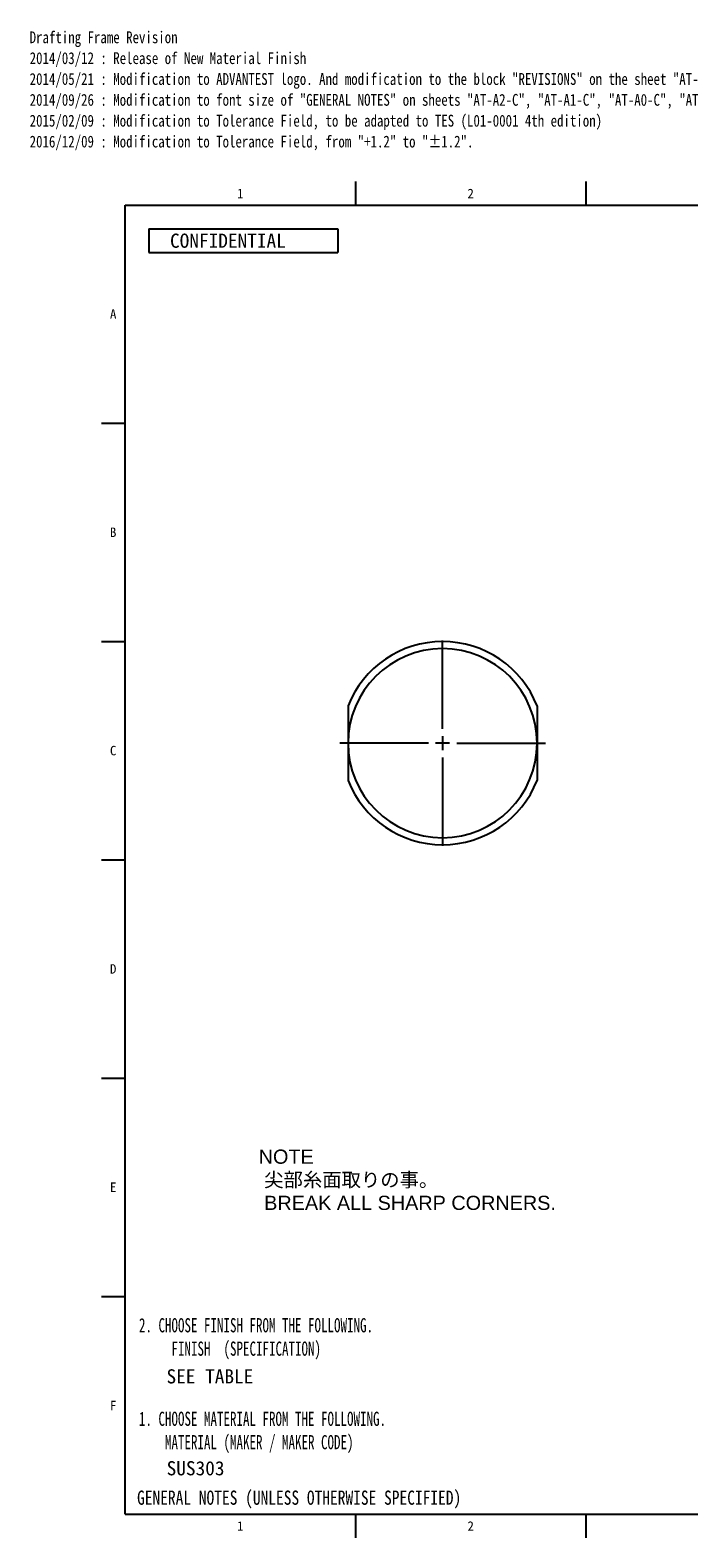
# Model space of a CAD drawing. Extents: x 0 to 415, y 5 to 324.
# Tile 1 of 2: x 0 to 139, y 5 to 324. Entities that reach past the tile are written whole.
import ezdxf
from ezdxf.enums import TextEntityAlignment as Align
from ezdxf.lldxf.tags import DXFTag

# ---------------------------------------------------------------- set-up
doc = ezdxf.new("R2010")
doc.units = 0
for name, color, linetype in [('DEFAULT', 7, 'CONTINUOUS'), ('LAYER0$C$L0', 7, 'CONTINUOUS'), ('LAYER1$C$L1', 7, 'CONTINUOUS'), ('LAYER100$C$L100', 7, 'CONTINUOUS'), ('MKE-247033B', 7, 'CONTINUOUS')]:
    doc.layers.add(name, color=color, linetype=linetype)
doc.styles.add('SEACAD_ARIAL', font='arial.ttf')
doc.styles.add('SEACAD_ARIAL_TTF', font='txt')
tags = doc.linetypes.add('CENTER2', pattern=[28.575, 19.05, -3.175, 3.175, -3.175]).pattern_tags.tags
tags[10:11] = [DXFTag(74, 4), DXFTag(75, 0), DXFTag(340, '0'), DXFTag(46, 0.0), DXFTag(50, 0.0), DXFTag(44, 0.0), DXFTag(45, 0.0)]
tags[8:9] = [DXFTag(74, 4), DXFTag(75, 0), DXFTag(340, '0'), DXFTag(46, 0.0), DXFTag(50, 0.0), DXFTag(44, 0.0), DXFTag(45, 0.0)]
tags[6:7] = [DXFTag(74, 4), DXFTag(75, 0), DXFTag(340, '0'), DXFTag(46, 0.0), DXFTag(50, 0.0), DXFTag(44, 0.0), DXFTag(45, 0.0)]
tags[4:5] = [DXFTag(74, 4), DXFTag(75, 0), DXFTag(340, '0'), DXFTag(46, 0.0), DXFTag(50, 0.0), DXFTag(44, 0.0), DXFTag(45, 0.0)]

# ---------------------------------------------------------------- blocks, each defined once
blk = doc.blocks.new('SEANNOT_GROUP')
at = {"layer": 'DEFAULT', "color": 7, "linetype": 'CENTER2'}
for p, q in [((87.12, 176.17), (87.12, 194.92)), ((84.12, 173.17), (65.37, 173.17)), ((88.62, 173.17), (85.62, 173.17)), ((87.12, 174.67), (87.12, 171.67)), ((90.12, 173.17), (108.87, 173.17)), ((87.12, 170.17), (87.12, 151.42))]:
    blk.add_line(p, q, dxfattribs=at)
blk = doc.blocks.new('SE2')
at = {"layer": 'MKE-247033B', "color": 7, "linetype": 'CONTINUOUS'}
for p, q in [((67.12, 181.06), (67.12, 173.17)), ((107.12, 181.06), (107.12, 173.17)), ((67.12, 173.17), (67.12, 165.28)), ((107.12, 173.17), (107.12, 165.28))]:
    blk.add_line(p, q, dxfattribs=at)
for radius, start, end in [(21.5, 21.5289, 158.4711), (20, 0, 180), (20, 180, 0), (21.5, 201.5289, 338.4711)]:
    blk.add_arc((87.12, 173.17), radius, start, end, dxfattribs=at)

msp = doc.modelspace()

# ---------------------------------------------------------------- linework, layer by layer
at = {"layer": 'LAYER0$C$L0', "color": 7, "linetype": 'CONTINUOUS'}
for p, q in [((68.75, 287), (68.75, 292)), ((117.5, 287), (117.5, 292)), ((20, 10), (20, 287)), ((20, 287), (410, 287)), ((25, 277), (65, 277)), ((15, 240.9), (20, 240.9)), ((15, 194.7), (20, 194.7)), ((15, 148.5), (20, 148.5)), ((15, 102.3), (20, 102.3)), ((15, 56.1), (20, 56.1)), ((20, 10), (410, 10)), ((68.75, 5), (68.75, 10)), ((117.5, 5), (117.5, 10))]:
    msp.add_line(p, q, dxfattribs=at)
at = {"layer": 'LAYER1$C$L1', "color": 7, "linetype": 'CONTINUOUS'}
for p, q in [((25, 282), (25, 277)), ((25, 282), (65, 282)), ((65, 282), (65, 277))]:
    msp.add_line(p, q, dxfattribs=at)

# ---------------------------------------------------------------- block references
at = {"layer": 'DEFAULT'}
for name in ['SEANNOT_GROUP', 'SE2']:
    msp.add_blockref(name, (0, 0), dxfattribs=at)

# ---------------------------------------------------------------- texts
at = {"layer": 'DEFAULT', "color": 7, "linetype": 'CONTINUOUS', "style": 'SEACAD_ARIAL_TTF', "width": 0.8}
for s, p in [('Drafting Frame Revision', (-0.222, 323.796)), ('2014/03/12 : Release of New Material Finish', (-0.222, 319.383)), ('2014/05/21 : Modification to ADVANTEST logo. And modification to the block "REVISIONS" on the sheet "AT-A2ASSY-C".', (-0.222, 314.97)), ('2014/09/26 : Modification to font size of "GENERAL NOTES" on sheets "AT-A2-C", "AT-A1-C", "AT-A0-C", "AT-A2ASSY-C", "AT-A1ASSY-C", "AT-A0ASSY-C".', (-0.222, 310.557)), ('2015/02/09 : Modification to Tolerance Field, to be adapted to TES (L01-0001 4th edition)', (-0.222, 306.144)), ('2016/12/09 : Modification to Tolerance Field, from "+1.2" to "±1.2".', (-0.222, 301.731))]:
    msp.add_text(s, height=2.5, dxfattribs=at).set_placement(p, align=Align.TOP_LEFT)
at = {"layer": 'DEFAULT', "color": 7, "linetype": 'CONTINUOUS'}
for s, style, p in [('NOTE', 'SEACAD_ARIAL', (48.226, 87.168)), (' 尖部糸面取りの事。', 'SEACAD_ARIAL', (48.226, 82.278)), (' BREAK ALL SHARP CORNERS. ', 'SEACAD_ARIAL', (48.226, 77.388)), ('SEE TABLE', 'SEACAD_ARIAL_TTF', (28.732, 40.67)), ('SUS303', 'SEACAD_ARIAL_TTF', (28.753, 21.228))]:
    msp.add_text(s, height=3, dxfattribs=dict(at, style=style)).set_placement(p, align=Align.TOP_LEFT)
at = {"layer": 'LAYER1$C$L1', "color": 7, "linetype": 'CONTINUOUS', "style": 'SEACAD_ARIAL_TTF'}
for s, height, p in [('1', 2, (43.642, 290.5)), ('2', 2, (92.392, 290.5)), ('  CONFIDENTIAL', 3, (25.391, 281)), ('A', 2, (16.767, 265)), ('B', 2, (16.767, 218.8)), ('C', 2, (16.767, 172.6)), ('D', 2, (16.767, 126.4)), ('E', 2, (16.767, 80.2)), ('F', 2, (16.767, 34)), ('1', 2, (43.642, 8.5)), ('2', 2, (92.392, 8.5))]:
    msp.add_text(s, height=height, dxfattribs=at).set_placement(p, align=Align.TOP_LEFT)
at = {"layer": 'LAYER100$C$L100', "color": 7, "linetype": 'CONTINUOUS', "style": 'SEACAD_ARIAL_TTF'}
for s, height, width, p in [('2. CHOOSE FINISH FROM THE FOLLOWING.^J', 3, 0.674, (22.898, 51.49)), ('     FINISH  (SPECIFICATION)^J', 3, 0.674, (22.898, 46.541)), ('1. CHOOSE MATERIAL FROM THE FOLLOWING.^J', 3, 0.674, (22.898, 31.693)), ('    MATERIAL (MAKER / MAKER CODE)^J', 3, 0.674, (22.898, 26.744)), ('GENERAL NOTES (UNLESS OTHERWISE SPECIFIED)', 2.99999, 0.8, (22.5, 15))]:
    msp.add_text(s, height=height, dxfattribs=dict(at, width=width)).set_placement(p, align=Align.TOP_LEFT)

doc.saveas('drawing.dxf')
